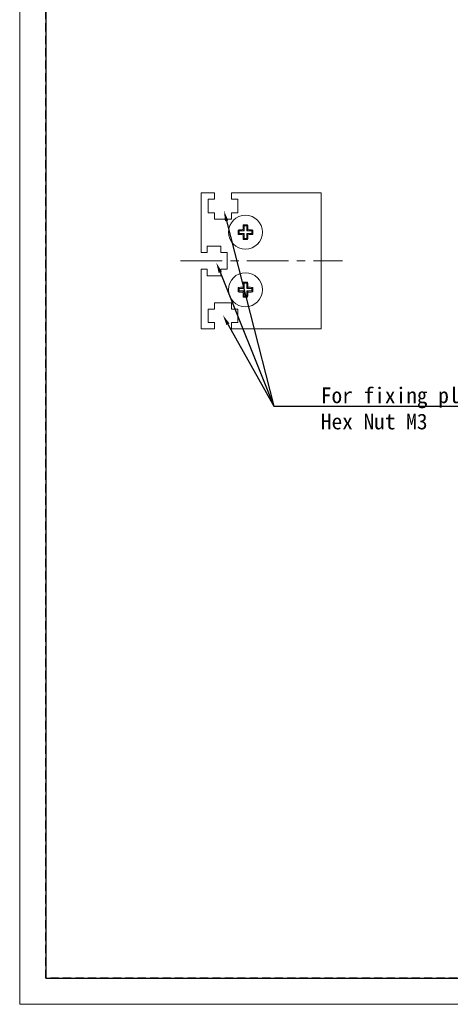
# Model space of a CAD drawing. Header units: millimetres. Extents: x -201 to 202, y 143 to 428.
# Tile 1 of 7: x -201 to -119, y 143 to 331. Entities that reach past the tile are written whole.
import ezdxf
from ezdxf import colors
from ezdxf.entities.mleader import LeaderData, LeaderLine
from ezdxf.math import Vec2, Vec3

# ---------------------------------------------------------------- set-up
doc = ezdxf.new("R2010")
doc.units = ezdxf.units.MM
doc.header["$LTSCALE"] = 0.25
doc.linetypes.add('CENTER', pattern=[50.8, 31.75, -6.35, 6.35, -6.35])
doc.linetypes.add('HIDDEN', pattern=[9.525, 6.35, -3.175])
for name, color, linetype, lineweight in [('CABLE', 7, 'Continuous', 20), ('CENTER', 1, 'CENTER', 9), ('DIMENSION', 6, 'Continuous', 9), ('MXB8146', 7, 'Continuous', 20), ('SIDE PLATE', 7, 'Continuous', 20)]:
    doc.layers.add(name, color=color, linetype=linetype, lineweight=lineweight)
doc.layers.add('EMPTY LINE', color=252, linetype='Continuous', lineweight=0, plot=False)
doc.layers.add('FORM', color=7, linetype='Continuous')
doc.styles.add('VS Standard', font='msgothic.ttc', dxfattribs={"height": 3})

msp = doc.modelspace()

# ---------------------------------------------------------------- linework, layer by layer
at = {"layer": 'CABLE'}
msp.add_line((-161.82, 286.375), (-161.82, 283.375), dxfattribs=at)
at = {"layer": 'CENTER'}
msp.add_line((-170.73, 284.875), (-139.762, 284.875), dxfattribs=at)
at = {"layer": 'EMPTY LINE'}
for p, q in [((-201.5, 427.75), (-201.5, 142.75)), ((-201.5, 142.75), (201.5, 142.75))]:
    msp.add_line(p, q, dxfattribs=at)
at = {"layer": 'FORM', "linetype": 'HIDDEN'}
msp.add_lwpolyline([(-196.5, 422.75), (196.5, 422.75), (196.5, 147.75), (-196.5, 147.75)], close=True, dxfattribs=at)
at = {"layer": 'FORM'}
msp.add_lwpolyline([(-196.5, 422.75), (-196.5, 147.75), (-78.5, 147.75), (-78.5, 159.75), (16.5, 159.75), (16.5, 177.25), (196.5, 177.25), (196.5, 422.75), (-196.5, 422.75)], close=True, dxfattribs=at)
at = {"layer": 'MXB8146'}
for p, q in [((-158.552, 291.607), (-158.736, 291.792)), ((-158.088, 291.607), (-157.904, 291.792)), ((-159.552, 290.607), (-159.736, 290.792)), ((-159.552, 290.143), (-159.736, 289.959)), ((-159.552, 290.607), (-158.552, 290.607)), ((-159.552, 290.143), (-159.552, 290.607)), ((-158.552, 290.143), (-159.552, 290.143)), ((-158.552, 290.607), (-158.803, 290.858)), ((-158.552, 290.143), (-158.803, 289.893)), ((-158.552, 290.607), (-158.552, 291.607)), ((-158.552, 291.607), (-158.088, 291.607)), ((-158.552, 289.143), (-158.552, 290.143)), ((-158.088, 291.607), (-158.088, 290.607)), ((-158.088, 290.607), (-157.837, 290.858)), ((-158.088, 290.607), (-157.088, 290.607)), ((-158.088, 290.143), (-157.837, 289.893)), ((-158.088, 290.143), (-158.088, 289.143)), ((-157.088, 290.143), (-158.088, 290.143)), ((-157.088, 290.607), (-156.904, 290.792)), ((-157.088, 290.607), (-157.088, 290.143)), ((-157.088, 290.143), (-156.904, 289.959)), ((-158.552, 289.143), (-158.736, 288.959)), ((-158.088, 289.143), (-158.552, 289.143)), ((-158.088, 289.143), (-157.904, 288.959)), ((-158.552, 280.607), (-158.736, 280.792)), ((-158.552, 279.607), (-158.552, 280.607)), ((-158.552, 280.607), (-158.088, 280.607)), ((-158.088, 280.607), (-157.904, 280.792)), ((-158.088, 280.607), (-158.088, 279.607)), ((-159.552, 279.607), (-159.736, 279.792)), ((-159.552, 279.143), (-159.736, 278.959)), ((-159.552, 279.607), (-158.552, 279.607)), ((-159.552, 279.143), (-159.552, 279.607)), ((-158.552, 279.143), (-159.552, 279.143)), ((-158.552, 279.607), (-158.803, 279.858)), ((-158.552, 279.143), (-158.803, 278.893)), ((-158.552, 278.143), (-158.552, 279.143)), ((-158.088, 279.607), (-157.837, 279.858)), ((-158.088, 279.607), (-157.088, 279.607)), ((-158.088, 279.143), (-157.837, 278.893)), ((-158.088, 279.143), (-158.088, 278.143)), ((-157.088, 279.143), (-158.088, 279.143)), ((-157.088, 279.607), (-156.904, 279.792)), ((-157.088, 279.607), (-157.088, 279.143)), ((-157.088, 279.143), (-156.904, 278.959)), ((-158.552, 278.143), (-158.736, 277.959)), ((-158.088, 278.143), (-158.552, 278.143)), ((-158.088, 278.143), (-157.904, 277.959))]:
    msp.add_line(p, q, dxfattribs=at)
for centre in [(-158.32, 290.375), (-158.32, 279.375)]:
    msp.add_circle(centre, 3.25, dxfattribs=at)
for centre, radius, start, end in [((-146.272, 290.435), 12.538, 173.78774, 178.06552), ((-158.32, 277.919), 13.879, 88.28146, 91.71854), ((-170.368, 290.435), 12.538, 1.93449, 6.21227), ((-145.864, 290.375), 13.879, 178.28146, 181.71854), ((-158.379, 278.327), 12.538, 91.93449, 96.21227), ((-158.379, 302.423), 12.538, 263.78774, 268.06552), ((-158.26, 278.327), 12.538, 83.78774, 88.06552), ((-158.26, 302.423), 12.538, 271.93449, 276.21227), ((-170.776, 290.375), 13.879, 358.28146, 1.71854), ((-146.272, 290.316), 12.538, 181.93449, 186.21227), ((-158.32, 302.832), 13.879, 268.28146, 271.71854), ((-170.368, 290.316), 12.538, 353.78774, 358.06552), ((-146.272, 279.435), 12.538, 173.78774, 178.06552), ((-158.32, 266.919), 13.879, 88.28146, 91.71854), ((-170.368, 279.435), 12.538, 1.93449, 6.21227), ((-145.864, 279.375), 13.879, 178.28146, 181.71854), ((-158.379, 267.327), 12.538, 91.93449, 96.21227), ((-158.379, 291.423), 12.538, 263.78774, 268.06552), ((-146.272, 279.316), 12.538, 181.93449, 186.21227), ((-170.368, 279.316), 12.538, 353.78774, 358.06552), ((-158.26, 267.327), 12.538, 83.78774, 88.06552), ((-158.26, 291.423), 12.538, 271.93449, 276.21227), ((-170.776, 279.375), 13.879, 358.28146, 1.71854), ((-158.32, 291.832), 13.879, 268.28146, 271.71854)]:
    msp.add_arc(centre, radius, start, end, dxfattribs=at)
at = {"layer": 'SIDE PLATE'}
for p, q in [((-166.82, 297.875), (-164.22, 297.875)), ((-166.82, 286.475), (-166.82, 297.875)), ((-164.22, 297.875), (-164.22, 296.675)), ((-161.02, 296.675), (-161.02, 297.875)), ((-161.02, 297.875), (-143.82, 297.875)), ((-143.82, 297.875), (-143.82, 271.875)), ((-165.47, 296.675), (-165.47, 294.075)), ((-164.22, 296.675), (-165.47, 296.675)), ((-159.77, 296.675), (-161.02, 296.675)), ((-159.77, 294.075), (-159.77, 296.675)), ((-165.47, 294.075), (-164.22, 294.075)), ((-164.22, 294.075), (-164.22, 292.875)), ((-161.02, 294.075), (-159.77, 294.075)), ((-161.02, 292.875), (-161.02, 294.075)), ((-161.02, 292.875), (-164.22, 292.875)), ((-165.62, 286.475), (-166.82, 286.475)), ((-165.62, 287.725), (-165.62, 286.475)), ((-163.02, 287.725), (-165.62, 287.725)), ((-163.02, 286.475), (-163.02, 287.725)), ((-161.82, 286.475), (-163.02, 286.475)), ((-161.82, 283.275), (-161.82, 286.475)), ((-166.82, 283.275), (-165.62, 283.275)), ((-166.82, 271.875), (-166.82, 283.275)), ((-165.62, 283.275), (-165.62, 282.025)), ((-163.02, 283.275), (-161.82, 283.275)), ((-163.02, 282.025), (-163.02, 283.275)), ((-165.62, 282.025), (-163.02, 282.025)), ((-164.22, 276.875), (-164.22, 275.675)), ((-161.02, 276.875), (-164.22, 276.875)), ((-161.02, 275.675), (-161.02, 276.875)), ((-165.47, 275.675), (-165.47, 273.075)), ((-164.22, 275.675), (-165.47, 275.675)), ((-159.77, 275.675), (-161.02, 275.675)), ((-159.77, 273.075), (-159.77, 275.675)), ((-165.47, 273.075), (-164.22, 273.075)), ((-164.22, 273.075), (-164.22, 271.875)), ((-161.02, 273.075), (-159.77, 273.075)), ((-161.02, 271.875), (-161.02, 273.075)), ((-164.22, 271.875), (-166.82, 271.875)), ((-143.82, 271.875), (-161.02, 271.875))]:
    msp.add_line(p, q, dxfattribs=at)

# ---------------------------------------------------------------- leaders
at = {"layer": 'DIMENSION'}
ml = msp.add_multileader_mtext('Standard', dxfattribs=at)
ml.set_content('', style='VS Standard')
ml.set_leader_properties()
ml.build(insert=Vec2(0, 0))
ml.multileader.update_dxf_attribs({"text_left_attachment_type": 6, "text_right_attachment_type": 6, "dogleg_length": 1, "arrow_head_size": 2})
ctx = ml.context
ctx.base_point, ctx.char_height, ctx.arrow_head_size, ctx.landing_gap_size, ctx.plane_origin = Vec3(-150.114, 266.906), 3, 2, 1, Vec3(-210.503, 181.405)
ctx.left_attachment, ctx.right_attachment = 6, 6
notes = []
notes.append((ctx, [(0, (1, 1, 0), (-152.906, 257.079), (1, 0), 1, [(0, [(-162.42, 294.475)], 0, [])])]))
ctx.mtext.insert = Vec3(-150.906, 260.679)
ml = msp.add_multileader_mtext('Standard', dxfattribs=at)
ml.set_content('', style='VS Standard')
ml.set_leader_properties()
ml.build(insert=Vec2(0, 0))
ml.multileader.update_dxf_attribs({"text_left_attachment_type": 6, "text_right_attachment_type": 6, "dogleg_length": 1, "arrow_head_size": 2})
ctx = ml.context
ctx.base_point, ctx.char_height, ctx.arrow_head_size, ctx.landing_gap_size, ctx.plane_origin = Vec3(-150.114, 266.906), 3, 2, 1, Vec3(-194.545, 170.314)
ctx.left_attachment, ctx.right_attachment = 6, 6
notes.append((ctx, [(0, (1, 1, 0), (-152.906, 257.079), (1, 0), 1, [(0, [(-163.901, 284.575)], 0, [])])]))
ctx.mtext.insert = Vec3(-150.906, 260.679)
ml = msp.add_multileader_mtext('Standard', dxfattribs=at)
ml.set_content('For fixing please insert\\PHex Nut M3', style='VS Standard')
ml.set_leader_properties()
ml.build(insert=Vec2(0, 0))
ml.multileader.update_dxf_attribs({"text_left_attachment_type": 6, "text_right_attachment_type": 6, "dogleg_length": 1, "arrow_head_size": 2})
ctx = ml.context
ctx.base_point, ctx.char_height, ctx.arrow_head_size, ctx.landing_gap_size, ctx.plane_origin = Vec3(-144.906, 257.079), 3, 2, 1, Vec3(-198.344, 108.76)
ctx.left_attachment, ctx.right_attachment = 6, 6
notes.append((ctx, [(0, (1, 1, 0), (-152.906, 257.079), (1, 0), 8, [(0, [(-162.64, 274.525)], 0, [])])]))
ctx.mtext.insert = Vec3(-143.906, 260.679)
for ctx, leaders in notes:
    for number, flags, end, landing, length, lines in leaders:
        leader = LeaderData()
        leader.index, (leader.has_last_leader_line, leader.has_dogleg_vector, leader.attachment_direction) = number, flags
        leader.last_leader_point, leader.dogleg_vector, leader.dogleg_length = Vec3(end), Vec3(landing), length
        for number, points, colour, breaks in lines:
            line = LeaderLine()
            line.index, line.vertices, line.color, line.breaks = number, Vec3.list(points), colors.encode_raw_color(colour), breaks
            leader.lines.append(line)
        ctx.leaders.append(leader)

doc.saveas('drawing.dxf')
